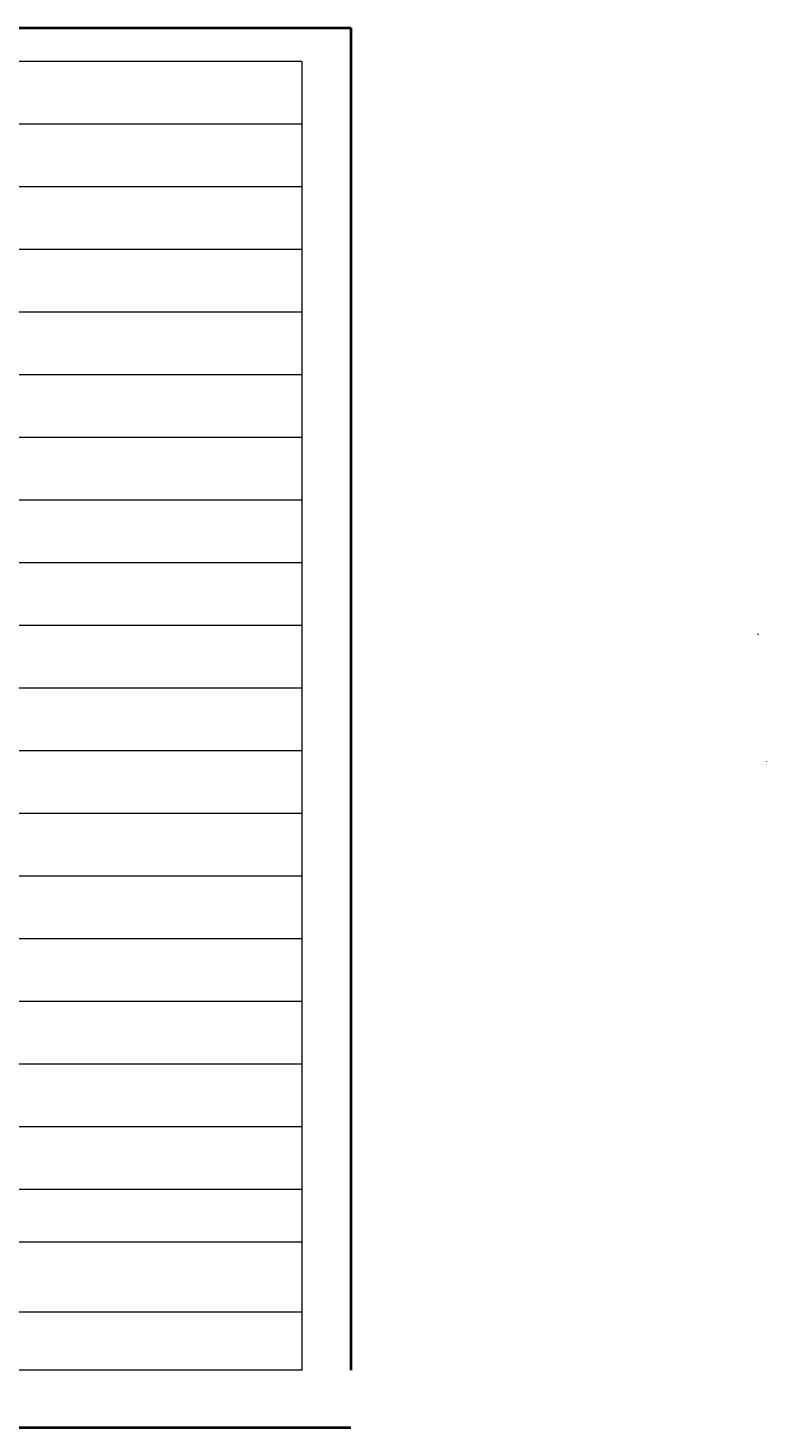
# Model space of a CAD drawing. Extents: x 36231 to 595326, y 3059 to 3871788.
# Tile 142 of 142: x 588890 to 593925, y 3861834 to 3871380. Entities that reach past the tile are written whole.
import ezdxf

# ---------------------------------------------------------------- set-up
doc = ezdxf.new("R2010")
doc.units = 0
for name, color, linetype, lineweight in [('0.09标注线', 3, 'CONTINUOUS', 9), ('0.13填充', 8, 'CONTINUOUS', 9), ('0.13文字', 3, 'CONTINUOUS', 13)]:
    doc.layers.add(name, color=color, linetype=linetype, lineweight=lineweight)
doc.layers.add('DQ', color=3, linetype='CONTINUOUS')
doc.styles.add('-仿宋_GB2312', font='仿宋_GB2312_0.ttf')

msp = doc.modelspace()

# ---------------------------------------------------------------- hatches: boundary and pattern name
at = {"layer": '0.13填充', "lineweight": 13}
h = msp.add_hatch(dxfattribs=at)
h.set_pattern_fill('ANGLE', color=256, style=0)
h.set_pattern_definition([(0, (593863.009, 3867246.0785), (0, 6.985), [5.08, -1.905]), (90, (593863.009, 3867246.0785), (-6.985, 4e-16), [5.08, -1.905])])
h.paths.add_polyline_path([(593867.01, 3867250.08), (593863.01, 3867250.08), (593863.01, 3867246.08), (593867.01, 3867246.08)])
h = msp.add_hatch(dxfattribs=at)
h.set_pattern_fill('ANGLE', color=256, style=0)
h.set_pattern_definition([(0, (593922.7175, 3866375.479), (0, 6.985), [5.08, -1.905]), (90, (593922.7175, 3866375.479), (-6.985, 4e-16), [5.08, -1.905])])
h.paths.add_polyline_path([(593924.72, 3866379.48), (593922.72, 3866379.48), (593922.72, 3866375.48), (593924.72, 3866375.48)])

# ---------------------------------------------------------------- linework, layer by layer
at = {"layer": '0.09标注线', "lineweight": 13}
for p, q in [((590756.67, 3871152.48), (590756.67, 3867306.78)), ((590756.67, 3867306.78), (590756.67, 3862228.91))]:
    msp.add_line(p, q, dxfattribs=at)
at = {"layer": '0.13填充', "color": 3, "lineweight": 40}
for p, q in [((583314.72, 3871380.08), (591089.66, 3871380.08)), ((591089.66, 3871380.08), (591089.66, 3862228.91)), ((591089.66, 3861833.66), (583314.72, 3861833.66))]:
    msp.add_line(p, q, dxfattribs=at)
at = {"layer": '0.13文字', "lineweight": 13}
for p, q in [((590756.67, 3871152.48), (583564.28, 3871152.48)), ((590756.67, 3871152.48), (583564.28, 3871152.48)), ((590756.67, 3870725.18), (583664.28, 3870725.18)), ((590756.67, 3870297.88), (583664.28, 3870297.88)), ((590756.67, 3869870.58), (583664.28, 3869870.58)), ((590756.67, 3869443.28), (583664.28, 3869443.28)), ((590756.67, 3869015.98), (583664.28, 3869015.98)), ((590756.67, 3868588.68), (583564.28, 3868588.68)), ((590756.67, 3868161.38), (583664.28, 3868161.38)), ((590756.67, 3867734.08), (583664.28, 3867734.08)), ((590756.67, 3867306.78), (583564.28, 3867306.78)), ((590756.67, 3867306.78), (583564.28, 3867306.78)), ((590756.67, 3866879.48), (583664.28, 3866879.48)), ((590756.67, 3866452.18), (583564.28, 3866452.18)), ((590756.67, 3866024.88), (583664.28, 3866024.88)), ((590756.67, 3865597.58), (583664.28, 3865597.58)), ((590756.67, 3865170.28), (583664.28, 3865170.28)), ((590756.67, 3864742.98), (583564.28, 3864742.98)), ((590756.67, 3864315.68), (583664.28, 3864315.68)), ((590756.67, 3863888.38), (583664.28, 3863888.38)), ((590756.67, 3863461.08), (583564.28, 3863461.08)), ((590756.67, 3863100.09), (583664.28, 3863100.09)), ((590756.67, 3862624.17), (583664.28, 3862624.17)), ((590756.67, 3862228.91), (583314.72, 3862228.91))]:
    msp.add_line(p, q, dxfattribs=at)

# ---------------------------------------------------------------- texts
at = {"layer": 'DQ', "color": 7, "insert": (589048.58, 3868579.13), "char_height": 2.3, "width": 7.7109, "attachment_point": 1, "style": '-仿宋_GB2312'}
msp.add_mtext('LHa', dxfattribs=at)

doc.saveas('drawing.dxf')
